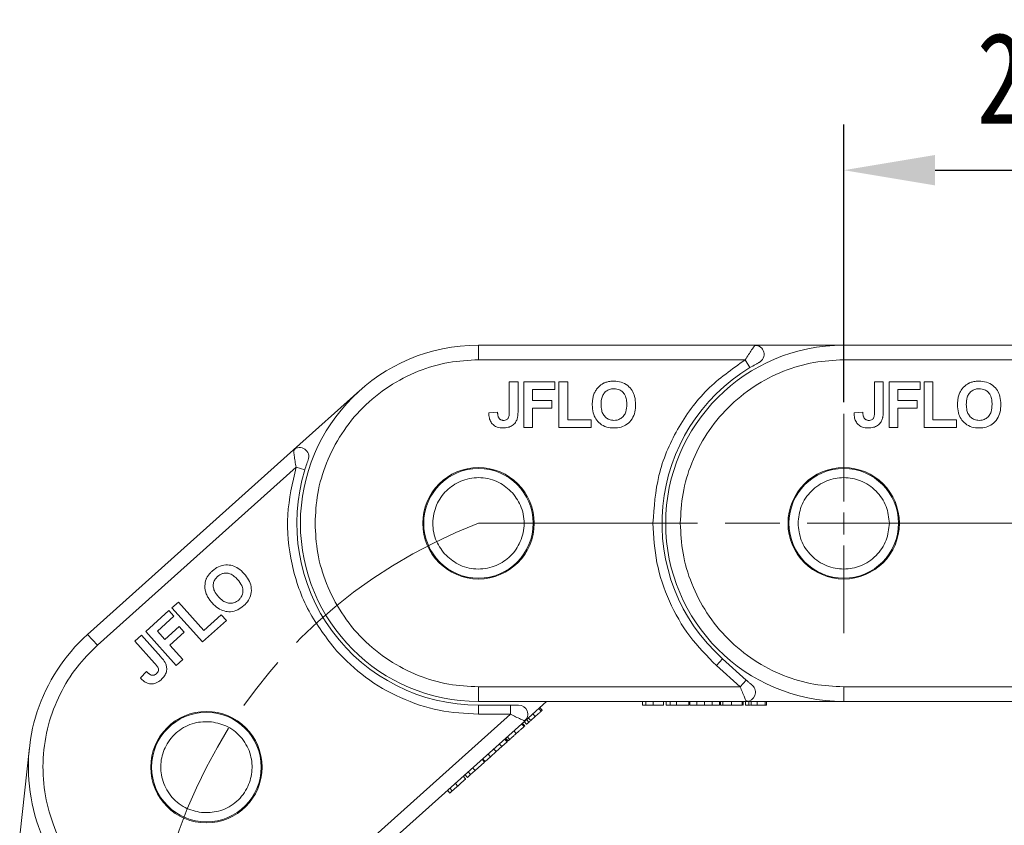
# Model space of a CAD drawing. Header units: millimetres. Extents: x 3455 to 3957, y 2 to 354.
# Tile 12 of 33: x 3630 to 3684, y 210 to 254. Entities that reach past the tile are written whole.
import ezdxf

# ---------------------------------------------------------------- set-up
doc = ezdxf.new("R2010")
doc.units = ezdxf.units.MM
doc.linetypes.add('ACAD_ISO08W100', pattern=[36, 24, -3, 6, -3])
doc.linetypes.add('CENTER', pattern=[0.6, 0.375, -0.075, 0.075, -0.075])
doc.layers.add('中心线', color=1, linetype='CENTER', lineweight=25)
doc.styles.get("Standard").update_dxf_attribs({"font": '仿宋_GB2312.ttf', "width": 0.8})
doc.dimstyles.new('ISO-15', dxfattribs={"dimtxt": 5, "dimasz": 5, "dimexe": 2.5, "dimexo": 0.625, "dimgap": 2.5, "dimtad": 1, "dimdsep": 46, "dimtxsty": 'Standard', "dimcen": 2.5, "dimadec": 0, "dimazin": 0, "dimtfac": 1, "dimtmove": 0, "dimatfit": 3, "dimfxl": 0, "dimarcsym": 0})

# ---------------------------------------------------------------- blocks, each defined once
blk = doc.blocks.new('*D390')
at = {"color": 0, "lineweight": -2}
for p, q in [((3675.525, 232.775), (3675.525, 247.972)), ((3695.525, 232.775), (3695.525, 247.972)), ((3680.525, 245.472), (3690.525, 245.472))]:
    blk.add_line(p, q, dxfattribs=at)
at = {"color": 0, "lineweight": 9}
for points in [[(3680.525, 246.305), (3680.525, 244.639), (3675.525, 245.472)], [(3690.525, 246.305), (3690.525, 244.639), (3695.525, 245.472)]]:
    blk.add_solid(points, dxfattribs=at)
at = {"layer": 'Defpoints', "color": 0, "lineweight": 9}
for p in [(3695.525, 245.472), (3675.525, 232.15), (3695.525, 232.15)]:
    blk.add_point(p, dxfattribs=at)
at = {"color": 0, "lineweight": 9, "insert": (3685.525, 250.472), "char_height": 5, "attachment_point": 5}
blk.add_mtext('20', dxfattribs=at)

msp = doc.modelspace()

# ---------------------------------------------------------------- linework, layer by layer
at = {"color": 7, "linetype": 'Continuous', "lineweight": 15}
for p, q in [((3655.525, 235.895), (3655.525, 235.095)), ((3670.663, 235.895), (3655.525, 235.895)), ((3675.525, 235.895), (3670.663, 235.895)), ((3675.525, 235.895), (3675.525, 235.095)), ((3690.663, 235.895), (3675.525, 235.895)), ((3655.525, 235.095), (3670.131, 235.095)), ((3670.131, 235.095), (3670.389, 234.666)), ((3675.525, 235.095), (3690.131, 235.095)), ((3657.211, 232.277), (3657.211, 233.895)), ((3657.211, 233.895), (3657.692, 233.895)), ((3657.692, 233.895), (3657.692, 232.319)), ((3658.01, 231.395), (3658.01, 233.895)), ((3658.01, 233.895), (3659.709, 233.895)), ((3659.709, 233.478), (3658.491, 233.478)), ((3658.491, 233.478), (3658.491, 232.869)), ((3659.709, 233.895), (3659.709, 233.478)), ((3659.931, 231.395), (3659.931, 233.895)), ((3659.931, 233.895), (3660.412, 233.895)), ((3660.412, 233.895), (3660.412, 231.811)), ((3677.211, 232.277), (3677.211, 233.895)), ((3677.211, 233.895), (3677.692, 233.895)), ((3677.692, 233.895), (3677.692, 232.319)), ((3678.01, 233.895), (3679.709, 233.895)), ((3678.01, 231.395), (3678.01, 233.895)), ((3679.709, 233.478), (3678.491, 233.478)), ((3678.491, 233.478), (3678.491, 232.869)), ((3679.709, 233.895), (3679.709, 233.478)), ((3679.931, 231.395), (3679.931, 233.895)), ((3679.931, 233.895), (3680.412, 233.895)), ((3680.412, 233.895), (3680.412, 231.811)), ((3649.02, 233.407), (3645.398, 230.163)), ((3658.491, 232.869), (3659.548, 232.869)), ((3658.491, 232.452), (3658.491, 231.395)), ((3659.548, 232.452), (3658.491, 232.452)), ((3659.548, 232.869), (3659.548, 232.452)), ((3678.491, 232.869), (3679.548, 232.869)), ((3679.548, 232.452), (3678.491, 232.452)), ((3678.491, 232.452), (3678.491, 231.395)), ((3679.548, 232.869), (3679.548, 232.452)), ((3656.57, 232.228), (3656.089, 232.196)), ((3676.57, 232.228), (3676.089, 232.196)), ((3658.491, 231.395), (3658.01, 231.395)), ((3661.694, 231.395), (3659.931, 231.395)), ((3660.412, 231.811), (3661.694, 231.811)), ((3661.694, 231.811), (3661.694, 231.395)), ((3678.491, 231.395), (3678.01, 231.395)), ((3681.694, 231.395), (3679.931, 231.395)), ((3680.412, 231.811), (3681.694, 231.811)), ((3681.694, 231.811), (3681.694, 231.395)), ((3645.398, 230.163), (3634.122, 220.064)), ((3634.656, 219.468), (3645.535, 229.212)), ((3645.535, 229.212), (3646.013, 229.066)), ((3638.738, 221.513), (3639.096, 221.834)), ((3639.096, 221.834), (3640.486, 220.282)), ((3637.307, 220.232), (3638.573, 221.365)), ((3638.851, 221.055), (3637.944, 220.242)), ((3638.573, 221.365), (3638.851, 221.055)), ((3640.406, 219.651), (3638.738, 221.513)), ((3640.486, 220.282), (3641.441, 221.138)), ((3641.441, 221.138), (3641.719, 220.827)), ((3641.719, 220.827), (3640.406, 219.651)), ((3634.122, 220.064), (3634.656, 219.468)), ((3636.712, 219.699), (3637.07, 220.019)), ((3637.07, 220.019), (3638.122, 218.845)), ((3638.975, 218.37), (3637.307, 220.232)), ((3637.944, 220.242), (3638.35, 219.789)), ((3638.35, 219.789), (3639.138, 220.494)), ((3639.416, 220.184), (3638.628, 219.478)), ((3639.138, 220.494), (3639.416, 220.184)), ((3637.792, 218.493), (3636.712, 219.699)), ((3638.628, 219.478), (3639.334, 218.69)), ((3639.334, 218.69), (3638.975, 218.37)), ((3668.553, 218.36), (3668.887, 218.733)), ((3669.855, 217.195), (3668.553, 218.36)), ((3670.188, 217.567), (3668.887, 218.733)), ((3637.347, 218.03), (3637.01, 217.685)), ((3670.188, 217.567), (3669.855, 217.195)), ((3669.855, 217.195), (3655.525, 217.195)), ((3655.525, 216.395), (3655.525, 217.195)), ((3689.855, 217.195), (3675.525, 217.195)), ((3675.525, 216.395), (3675.525, 217.195)), ((3655.525, 216.395), (3670.19, 216.395)), ((3658.056, 215.322), (3659.253, 216.395)), ((3664.507, 216.195), (3664.507, 216.395)), ((3664.682, 216.195), (3664.682, 216.395)), ((3665.084, 216.195), (3665.084, 216.395)), ((3665.661, 216.395), (3665.661, 216.195)), ((3665.796, 216.195), (3665.796, 216.395)), ((3666.027, 216.195), (3666.027, 216.395)), ((3666.36, 216.195), (3666.36, 216.395)), ((3667.052, 216.195), (3667.052, 216.395)), ((3667.097, 216.195), (3667.097, 216.395)), ((3667.489, 216.195), (3667.489, 216.395)), ((3667.905, 216.395), (3667.905, 216.195)), ((3668.321, 216.195), (3668.321, 216.395)), ((3668.713, 216.195), (3668.713, 216.395)), ((3668.757, 216.195), (3668.757, 216.395)), ((3668.783, 216.195), (3668.783, 216.395)), ((3668.909, 216.395), (3668.909, 216.195)), ((3669.384, 216.195), (3669.384, 216.395)), ((3669.963, 216.195), (3669.963, 216.395)), ((3670.014, 216.195), (3670.014, 216.395)), ((3670.149, 216.395), (3670.149, 216.195)), ((3670.183, 216.41), (3670.314, 216.41)), ((3670.19, 216.395), (3675.525, 216.395)), ((3670.323, 216.195), (3670.323, 216.395)), ((3670.456, 216.195), (3670.456, 216.395)), ((3670.79, 216.195), (3670.79, 216.395)), ((3671.225, 216.195), (3671.225, 216.395)), ((3671.302, 216.195), (3671.302, 216.395)), ((3675.525, 216.395), (3690.19, 216.395)), ((3657.272, 215.695), (3646.598, 206.134)), ((3655.525, 215.695), (3655.525, 216.195)), ((3657.272, 216.195), (3655.525, 216.195)), ((3657.272, 215.695), (3655.525, 215.695)), ((3657.272, 216.195), (3657.272, 215.695)), ((3658.636, 215.574), (3658.503, 215.722)), ((3658.961, 215.864), (3658.827, 216.013)), ((3659.018, 215.916), (3658.885, 216.065)), ((3665.796, 216.195), (3666.027, 216.195)), ((3666.027, 216.195), (3666.36, 216.195)), ((3666.36, 216.195), (3667.052, 216.195)), ((3667.097, 216.195), (3667.489, 216.195)), ((3667.489, 216.195), (3667.905, 216.195)), ((3667.905, 216.195), (3668.321, 216.195)), ((3668.321, 216.195), (3668.713, 216.195)), ((3668.757, 216.195), (3668.762, 216.195)), ((3669.999, 216.195), (3670.014, 216.195)), ((3670.456, 216.195), (3670.79, 216.195)), ((3647.132, 205.538), (3658.056, 215.322)), ((3658.02, 215.022), (3657.887, 215.171)), ((3658.058, 215.056), (3657.925, 215.205)), ((3658.025, 215.295), (3658.159, 215.146)), ((3658.041, 215.329), (3658.138, 215.417)), ((3658.289, 215.262), (3658.155, 215.411)), ((3658.388, 215.351), (3658.254, 215.5)), ((3658.388, 215.351), (3658.636, 215.574)), ((3657.589, 214.636), (3657.455, 214.785)), ((3658.047, 215.046), (3658.058, 215.056)), ((3656.797, 213.926), (3656.664, 214.075)), ((3656.797, 213.926), (3657.089, 214.188)), ((3657.089, 214.188), (3656.956, 214.337)), ((3657.122, 214.218), (3656.989, 214.367)), ((3657.141, 214.235), (3657.008, 214.384)), ((3657.102, 214.468), (3657.235, 214.319)), ((3657.122, 214.218), (3657.126, 214.221)), ((3630.936, 213.871), (3630.402, 209.038)), ((3656.178, 213.371), (3656.044, 213.52)), ((3656.178, 213.371), (3656.487, 213.649)), ((3656.354, 213.798), (3656.487, 213.649)), ((3656.487, 213.649), (3656.797, 213.926)), ((3655.337, 212.618), (3655.852, 213.08)), ((3655.852, 213.08), (3655.719, 213.229)), ((3655.886, 213.11), (3655.752, 213.259)), ((3655.886, 213.11), (3656.178, 213.371)), ((3655.088, 212.396), (3654.955, 212.545)), ((3655.088, 212.396), (3655.337, 212.618)), ((3655.337, 212.618), (3655.203, 212.767)), ((3654.386, 211.767), (3654.253, 211.916)), ((3654.683, 212.301), (3654.816, 212.152)), ((3654.916, 212.242), (3654.783, 212.391)), ((3654.916, 212.242), (3655.088, 212.396)), ((3653.957, 211.382), (3653.823, 211.531)), ((3654.087, 211.499), (3653.953, 211.648))]:
    msp.add_line(p, q, dxfattribs=at)
for centre, radius in [((3655.525, 226.145), 3.05), ((3655.525, 226.145), 3), ((3675.525, 226.145), 3.05), ((3675.525, 226.145), 3), ((3640.627, 212.801), 3.05), ((3640.627, 212.801), 3)]:
    msp.add_circle(centre, radius, dxfattribs=at)
for centre, radius, start, end in [((3655.525, 226.145), 9.75, 90, 270), ((3675.525, 226.145), 9.75, 90, 270), ((3670.663, 235.395), 0.5, 297.7279, 90), ((3675.525, 226.145), 9.95, 121.0787, 228.15), ((3645.732, 229.791), 0.5, 339.5779, 131.85), ((3655.525, 226.145), 9.95, 162.9287, 270), ((3640.627, 212.801), 9.75, 131.85, 311.85), ((3670.19, 216.895), 0.5, 270, 48.15), ((3657.722, 215.695), 0.5, 311.85, 90)]:
    msp.add_arc(centre, radius, start, end, dxfattribs=at)
for points, knots in [([(3670.131, 235.095), (3670.192, 235.191), (3670.314, 235.386), (3670.461, 235.605), (3670.558, 235.746), (3670.616, 235.828), (3670.655, 235.884), (3670.66, 235.891), (3670.663, 235.895)], [0, 0, 0, 0, 0.2479947, 0.4981508, 0.6300332, 0.7488149, 0.8771295, 1, 1, 1, 1]), ([(3670.795, 235.877), (3670.771, 235.88), (3670.729, 235.885), (3670.666, 235.868), (3670.638, 235.86)], [0, 0, 0, 0, 0.561032, 1, 1, 1, 1]), ([(3655.525, 235.095), (3654.979, 235.066), (3653.855, 235.006), (3652.187, 234.508), (3650.583, 233.682), (3649.152, 232.518), (3647.987, 231.087), (3647.162, 229.483), (3646.664, 227.815), (3646.604, 226.69), (3646.575, 226.145)], [0, 0, 0, 0, 0.116516, 0.2400113, 0.3686408, 0.5, 0.6313592, 0.7599887, 0.883484, 1, 1, 1, 1]), ([(3665.075, 226.145), (3665.139, 227.026), (3665.27, 228.818), (3666.335, 231.336), (3667.942, 233.547), (3669.409, 234.585), (3670.131, 235.095)], [0, 0, 0, 0, 0.245823, 0.5, 0.754177, 1, 1, 1, 1]), ([(3675.525, 235.095), (3674.979, 235.066), (3673.855, 235.006), (3672.187, 234.508), (3670.583, 233.682), (3669.152, 232.518), (3667.987, 231.087), (3667.162, 229.483), (3666.664, 227.815), (3666.604, 226.69), (3666.575, 226.145)], [0, 0, 0, 0, 0.116516, 0.2400113, 0.3686408, 0.5, 0.6313592, 0.7599887, 0.883484, 1, 1, 1, 1]), ([(3670.389, 234.666), (3670.49, 234.726), (3670.643, 234.816), (3670.808, 234.905), (3670.871, 234.939), (3670.892, 234.95), (3670.894, 234.951), (3670.896, 234.952)], [0, 0, 0, 0, 0.49837, 0.74785, 0.883326, 0.942509, 1, 1, 1, 1]), ([(3661.867, 233.265), (3661.897, 233.325), (3661.957, 233.445), (3662.116, 233.642), (3662.278, 233.768), (3662.398, 233.823), (3662.411, 233.829)], [0, 0, 0, 0, 0.2509, 0.502162, 0.946531, 1, 1, 1, 1]), ([(3662.236, 232.646), (3662.243, 232.782), (3662.254, 232.994), (3662.382, 233.257), (3662.547, 233.412), (3662.745, 233.498), (3662.88, 233.506), (3662.944, 233.51)], [0, 0, 0, 0, 0.319417, 0.499226, 0.680002, 0.847806, 1, 1, 1, 1]), ([(3662.411, 233.829), (3662.442, 233.841), (3662.504, 233.866), (3662.596, 233.89), (3662.684, 233.908), (3662.768, 233.919), (3662.853, 233.926), (3662.91, 233.926), (3662.938, 233.927)], [0, 0, 0, 0, 0.185429, 0.37219, 0.527708, 0.683877, 0.841678, 1, 1, 1, 1]), ([(3662.938, 233.927), (3663.073, 233.918), (3663.345, 233.9), (3663.701, 233.711), (3663.952, 233.425), (3664.105, 233.06), (3664.119, 232.791), (3664.127, 232.641)], [0, 0, 0, 0, 0.203933, 0.41017, 0.593215, 0.773531, 1, 1, 1, 1]), ([(3662.944, 233.51), (3663.046, 233.5), (3663.22, 233.484), (3663.425, 233.345), (3663.567, 233.156), (3663.637, 232.913), (3663.644, 232.736), (3663.647, 232.653)], [0, 0, 0, 0, 0.241919, 0.409044, 0.576174, 0.800887, 1, 1, 1, 1]), ([(3681.867, 233.265), (3681.897, 233.325), (3681.957, 233.445), (3682.116, 233.642), (3682.278, 233.768), (3682.398, 233.823), (3682.411, 233.829)], [0, 0, 0, 0, 0.2509, 0.502162, 0.946531, 1, 1, 1, 1]), ([(3682.236, 232.646), (3682.243, 232.782), (3682.254, 232.994), (3682.382, 233.257), (3682.547, 233.412), (3682.745, 233.498), (3682.88, 233.506), (3682.944, 233.51)], [0, 0, 0, 0, 0.319417, 0.499226, 0.680002, 0.847806, 1, 1, 1, 1]), ([(3682.411, 233.829), (3682.442, 233.841), (3682.504, 233.866), (3682.596, 233.89), (3682.684, 233.908), (3682.768, 233.919), (3682.853, 233.926), (3682.91, 233.926), (3682.938, 233.927)], [0, 0, 0, 0, 0.185429, 0.37219, 0.527708, 0.683877, 0.841678, 1, 1, 1, 1]), ([(3682.938, 233.927), (3683.073, 233.918), (3683.345, 233.9), (3683.701, 233.711), (3683.952, 233.425), (3684.105, 233.06), (3684.119, 232.791), (3684.127, 232.641)], [0, 0, 0, 0, 0.203933, 0.41017, 0.593215, 0.773531, 1, 1, 1, 1]), ([(3682.944, 233.51), (3683.046, 233.5), (3683.22, 233.484), (3683.425, 233.345), (3683.567, 233.156), (3683.637, 232.913), (3683.644, 232.736), (3683.647, 232.653)], [0, 0, 0, 0, 0.241919, 0.409044, 0.576174, 0.800887, 1, 1, 1, 1]), ([(3661.756, 232.63), (3661.756, 232.663), (3661.756, 232.73), (3661.764, 232.833), (3661.776, 232.94), (3661.797, 233.05), (3661.825, 233.159), (3661.853, 233.23), (3661.867, 233.265)], [0, 0, 0, 0, 0.15395, 0.308181, 0.478699, 0.649961, 0.824203, 1, 1, 1, 1]), ([(3681.756, 232.63), (3681.756, 232.663), (3681.756, 232.73), (3681.764, 232.833), (3681.776, 232.94), (3681.797, 233.05), (3681.825, 233.159), (3681.853, 233.23), (3681.867, 233.265)], [0, 0, 0, 0, 0.15395, 0.308181, 0.478699, 0.649961, 0.824203, 1, 1, 1, 1]), ([(3662.945, 231.363), (3662.81, 231.371), (3662.539, 231.389), (3662.184, 231.573), (3661.933, 231.854), (3661.779, 232.213), (3661.764, 232.481), (3661.756, 232.63)], [0, 0, 0, 0, 0.205416, 0.413489, 0.592452, 0.772931, 1, 1, 1, 1]), ([(3662.944, 231.779), (3662.853, 231.788), (3662.689, 231.803), (3662.486, 231.935), (3662.343, 232.107), (3662.25, 232.352), (3662.242, 232.537), (3662.236, 232.646)], [0, 0, 0, 0, 0.213943, 0.387352, 0.56015, 0.741367, 1, 1, 1, 1]), ([(3663.647, 232.653), (3663.639, 232.518), (3663.628, 232.303), (3663.498, 232.036), (3663.328, 231.875), (3663.132, 231.79), (3663.001, 231.782), (3662.944, 231.779)], [0, 0, 0, 0, 0.319264, 0.504624, 0.690858, 0.864593, 1, 1, 1, 1]), ([(3664.127, 232.641), (3664.121, 232.507), (3664.108, 232.237), (3663.954, 231.85), (3663.68, 231.559), (3663.325, 231.387), (3663.076, 231.371), (3662.945, 231.363)], [0, 0, 0, 0, 0.204609, 0.411109, 0.621842, 0.801311, 1, 1, 1, 1]), ([(3682.945, 231.363), (3682.81, 231.371), (3682.539, 231.389), (3682.184, 231.573), (3681.933, 231.854), (3681.779, 232.213), (3681.764, 232.481), (3681.756, 232.63)], [0, 0, 0, 0, 0.205416, 0.413489, 0.592452, 0.772931, 1, 1, 1, 1]), ([(3682.944, 231.779), (3682.853, 231.788), (3682.689, 231.803), (3682.486, 231.935), (3682.343, 232.107), (3682.25, 232.352), (3682.242, 232.537), (3682.236, 232.646)], [0, 0, 0, 0, 0.213943, 0.387352, 0.56015, 0.741367, 1, 1, 1, 1]), ([(3683.647, 232.653), (3683.639, 232.518), (3683.628, 232.303), (3683.498, 232.036), (3683.328, 231.875), (3683.132, 231.79), (3683.001, 231.782), (3682.944, 231.779)], [0, 0, 0, 0, 0.319264, 0.504624, 0.690858, 0.864593, 1, 1, 1, 1]), ([(3684.127, 232.641), (3684.121, 232.507), (3684.108, 232.237), (3683.954, 231.85), (3683.68, 231.559), (3683.325, 231.387), (3683.076, 231.371), (3682.945, 231.363)], [0, 0, 0, 0, 0.204609, 0.411109, 0.621842, 0.801311, 1, 1, 1, 1]), ([(3656.861, 231.363), (3656.757, 231.369), (3656.579, 231.381), (3656.353, 231.5), (3656.197, 231.675), (3656.103, 231.917), (3656.094, 232.099), (3656.089, 232.196)], [0, 0, 0, 0, 0.24093, 0.409491, 0.578642, 0.775105, 1, 1, 1, 1]), ([(3656.635, 231.917), (3656.625, 231.937), (3656.605, 231.977), (3656.59, 232.035), (3656.582, 232.088), (3656.576, 232.134), (3656.572, 232.181), (3656.571, 232.212), (3656.57, 232.228)], [0, 0, 0, 0, 0.205288, 0.416473, 0.561717, 0.70725, 0.853541, 1, 1, 1, 1]), ([(3656.892, 231.779), (3656.872, 231.78), (3656.831, 231.781), (3656.776, 231.797), (3656.73, 231.819), (3656.693, 231.845), (3656.661, 231.878), (3656.644, 231.904), (3656.635, 231.917)], [0, 0, 0, 0, 0.199415, 0.404779, 0.549305, 0.697938, 0.847272, 1, 1, 1, 1]), ([(3657.637, 231.843), (3657.61, 231.781), (3657.55, 231.644), (3657.38, 231.484), (3657.14, 231.377), (3656.962, 231.368), (3656.861, 231.363)], [0, 0, 0, 0, 0.206429, 0.456722, 0.693973, 1, 1, 1, 1]), ([(3657.211, 232.277), (3657.209, 232.215), (3657.206, 232.091), (3657.183, 231.937), (3657.115, 231.842), (3657.037, 231.796), (3656.959, 231.781), (3656.907, 231.78), (3656.892, 231.779)], [0, 0, 0, 0, 0.272224, 0.546623, 0.659126, 0.771081, 0.934792, 1, 1, 1, 1]), ([(3657.692, 232.319), (3657.691, 232.285), (3657.691, 232.219), (3657.686, 232.129), (3657.679, 232.049), (3657.669, 231.98), (3657.658, 231.911), (3657.644, 231.866), (3657.637, 231.843)], [0, 0, 0, 0, 0.20827, 0.416707, 0.561481, 0.706573, 0.852825, 1, 1, 1, 1]), ([(3676.861, 231.363), (3676.757, 231.369), (3676.579, 231.381), (3676.353, 231.5), (3676.197, 231.675), (3676.103, 231.917), (3676.094, 232.099), (3676.089, 232.196)], [0, 0, 0, 0, 0.24093, 0.409491, 0.578642, 0.775105, 1, 1, 1, 1]), ([(3676.635, 231.917), (3676.625, 231.937), (3676.605, 231.977), (3676.59, 232.035), (3676.582, 232.088), (3676.576, 232.134), (3676.572, 232.181), (3676.571, 232.212), (3676.57, 232.228)], [0, 0, 0, 0, 0.205288, 0.416473, 0.561717, 0.70725, 0.853541, 1, 1, 1, 1]), ([(3676.892, 231.779), (3676.872, 231.78), (3676.831, 231.781), (3676.776, 231.797), (3676.73, 231.819), (3676.693, 231.845), (3676.661, 231.878), (3676.644, 231.904), (3676.635, 231.917)], [0, 0, 0, 0, 0.199415, 0.404779, 0.549305, 0.697938, 0.847272, 1, 1, 1, 1]), ([(3677.637, 231.843), (3677.61, 231.781), (3677.55, 231.644), (3677.38, 231.484), (3677.14, 231.377), (3676.962, 231.368), (3676.861, 231.363)], [0, 0, 0, 0, 0.206429, 0.456722, 0.693973, 1, 1, 1, 1]), ([(3677.211, 232.277), (3677.209, 232.215), (3677.206, 232.091), (3677.183, 231.937), (3677.115, 231.842), (3677.037, 231.796), (3676.959, 231.781), (3676.907, 231.78), (3676.892, 231.779)], [0, 0, 0, 0, 0.272224, 0.546623, 0.659126, 0.771081, 0.934792, 1, 1, 1, 1]), ([(3677.692, 232.319), (3677.691, 232.285), (3677.691, 232.219), (3677.686, 232.129), (3677.679, 232.049), (3677.669, 231.98), (3677.658, 231.911), (3677.644, 231.866), (3677.637, 231.843)], [0, 0, 0, 0, 0.20827, 0.416707, 0.561481, 0.706573, 0.852825, 1, 1, 1, 1]), ([(3645.508, 230.238), (3645.488, 230.225), (3645.453, 230.2), (3645.418, 230.145), (3645.403, 230.121)], [0, 0, 0, 0, 0.561032, 1, 1, 1, 1]), ([(3645.535, 229.212), (3645.516, 229.325), (3645.478, 229.552), (3645.441, 229.813), (3645.419, 229.982), (3645.407, 230.083), (3645.4, 230.15), (3645.399, 230.159), (3645.398, 230.163)], [0, 0, 0, 0, 0.2479947, 0.4981508, 0.6300332, 0.7488149, 0.8771295, 1, 1, 1, 1]), ([(3647.741, 219.173), (3647.201, 219.872), (3646.103, 221.294), (3645.216, 223.88), (3644.937, 226.6), (3645.338, 228.351), (3645.535, 229.212)], [0, 0, 0, 0, 0.245823, 0.5, 0.754177, 1, 1, 1, 1]), ([(3646.013, 229.066), (3646.049, 229.178), (3646.103, 229.347), (3646.166, 229.523), (3646.191, 229.591), (3646.199, 229.613), (3646.2, 229.615), (3646.2, 229.617)], [0, 0, 0, 0, 0.49837, 0.74785, 0.883326, 0.942509, 1, 1, 1, 1]), ([(3653.663, 224.477), (3653.478, 224.733), (3653.193, 225.129), (3653.036, 225.771), (3653.011, 226.283), (3653.091, 226.79), (3653.324, 227.404), (3653.817, 228.052), (3654.515, 228.471), (3655.15, 228.635), (3655.664, 228.658), (3656.169, 228.578), (3656.79, 228.351), (3657.152, 228.024), (3657.387, 227.813)], [0, 0, 0, 0, 0.119721, 0.184895, 0.25, 0.315174, 0.380279, 0.5, 0.619721, 0.684895, 0.75, 0.815174, 0.880279, 1, 1, 1, 1]), ([(3673.025, 226.145), (3673.059, 226.459), (3673.11, 226.944), (3673.422, 227.527), (3673.745, 227.925), (3674.143, 228.25), (3674.725, 228.551), (3675.525, 228.705), (3676.325, 228.551), (3676.907, 228.249), (3677.305, 227.924), (3677.628, 227.527), (3677.94, 226.944), (3677.991, 226.459), (3678.025, 226.145)], [0, 0, 0, 0, 0.119721, 0.184895, 0.25, 0.315174, 0.380279, 0.5, 0.619721, 0.684895, 0.75, 0.815174, 0.880279, 1, 1, 1, 1]), ([(3657.387, 227.813), (3657.572, 227.556), (3657.857, 227.16), (3658.014, 226.518), (3658.038, 226.006), (3657.959, 225.499), (3657.726, 224.886), (3657.233, 224.237), (3656.535, 223.819), (3655.899, 223.654), (3655.386, 223.631), (3654.881, 223.712), (3654.26, 223.938), (3653.897, 224.265), (3653.663, 224.477)], [0, 0, 0, 0, 0.119721, 0.184895, 0.25, 0.315174, 0.380279, 0.5, 0.619721, 0.684895, 0.75, 0.815174, 0.880279, 1, 1, 1, 1]), ([(3646.575, 226.145), (3646.604, 225.599), (3646.664, 224.474), (3647.162, 222.806), (3647.987, 221.202), (3649.152, 219.771), (3650.583, 218.607), (3652.187, 217.781), (3653.855, 217.283), (3654.979, 217.224), (3655.525, 217.195)], [0, 0, 0, 0, 0.116516, 0.240011, 0.368641, 0.5, 0.631359, 0.759989, 0.883484, 1, 1, 1, 1]), ([(3668.553, 218.36), (3668.043, 218.876), (3667.01, 219.918), (3665.921, 221.854), (3665.206, 223.956), (3665.118, 225.421), (3665.075, 226.145)], [0, 0, 0, 0, 0.247221, 0.5, 0.752779, 1, 1, 1, 1]), ([(3666.575, 226.145), (3666.604, 225.599), (3666.664, 224.474), (3667.162, 222.806), (3667.987, 221.202), (3669.152, 219.771), (3670.583, 218.607), (3672.187, 217.781), (3673.855, 217.283), (3674.979, 217.224), (3675.525, 217.195)], [0, 0, 0, 0, 0.116516, 0.240011, 0.368641, 0.5, 0.631359, 0.759989, 0.883484, 1, 1, 1, 1]), ([(3678.025, 226.145), (3677.991, 225.83), (3677.94, 225.345), (3677.628, 224.762), (3677.305, 224.365), (3676.907, 224.04), (3676.325, 223.738), (3675.525, 223.584), (3674.725, 223.738), (3674.142, 224.04), (3673.745, 224.365), (3673.422, 224.762), (3673.11, 225.345), (3673.059, 225.83), (3673.025, 226.145)], [0, 0, 0, 0, 0.119721, 0.184895, 0.25, 0.315174, 0.380279, 0.5, 0.619721, 0.684895, 0.75, 0.815174, 0.880279, 1, 1, 1, 1]), ([(3640.957, 223.544), (3641.063, 223.627), (3641.278, 223.795), (3641.669, 223.892), (3642.047, 223.847), (3642.404, 223.676), (3642.595, 223.486), (3642.701, 223.38)], [0, 0, 0, 0, 0.203933, 0.41017, 0.593215, 0.773531, 1, 1, 1, 1]), ([(3640.63, 223.119), (3640.645, 223.149), (3640.674, 223.209), (3640.727, 223.288), (3640.78, 223.36), (3640.836, 223.424), (3640.894, 223.486), (3640.936, 223.524), (3640.957, 223.544)], [0, 0, 0, 0, 0.185429, 0.37219, 0.527708, 0.683877, 0.841678, 1, 1, 1, 1]), ([(3641.289, 222.122), (3641.203, 222.227), (3641.07, 222.393), (3640.99, 222.674), (3641.009, 222.899), (3641.099, 223.096), (3641.194, 223.192), (3641.239, 223.237)], [0, 0, 0, 0, 0.319417, 0.499226, 0.680002, 0.847806, 1, 1, 1, 1]), ([(3641.239, 223.237), (3641.322, 223.298), (3641.462, 223.402), (3641.707, 223.435), (3641.94, 223.389), (3642.154, 223.255), (3642.277, 223.128), (3642.335, 223.068)], [0, 0, 0, 0, 0.241919, 0.409044, 0.576174, 0.800887, 1, 1, 1, 1]), ([(3642.701, 223.38), (3642.785, 223.275), (3642.955, 223.065), (3643.099, 222.674), (3643.089, 222.275), (3642.939, 221.91), (3642.765, 221.732), (3642.673, 221.638)], [0, 0, 0, 0, 0.204609, 0.411109, 0.621842, 0.801311, 1, 1, 1, 1]), ([(3640.601, 222.336), (3640.583, 222.401), (3640.548, 222.53), (3640.535, 222.783), (3640.571, 222.985), (3640.624, 223.106), (3640.63, 223.119)], [0, 0, 0, 0, 0.2509, 0.502162, 0.946531, 1, 1, 1, 1]), ([(3642.335, 223.068), (3642.42, 222.962), (3642.554, 222.795), (3642.636, 222.509), (3642.616, 222.276), (3642.527, 222.081), (3642.435, 221.989), (3642.394, 221.948)], [0, 0, 0, 0, 0.319264, 0.504624, 0.690858, 0.864593, 1, 1, 1, 1]), ([(3640.942, 221.789), (3640.92, 221.814), (3640.875, 221.864), (3640.812, 221.946), (3640.75, 222.033), (3640.692, 222.129), (3640.64, 222.229), (3640.614, 222.301), (3640.601, 222.336)], [0, 0, 0, 0, 0.15395, 0.308181, 0.478699, 0.649961, 0.824203, 1, 1, 1, 1]), ([(3642.673, 221.638), (3642.567, 221.555), (3642.353, 221.387), (3641.965, 221.287), (3641.591, 221.329), (3641.237, 221.494), (3641.047, 221.683), (3640.942, 221.789)], [0, 0, 0, 0, 0.205416, 0.413489, 0.592452, 0.772931, 1, 1, 1, 1]), ([(3642.394, 221.948), (3642.321, 221.894), (3642.188, 221.796), (3641.949, 221.758), (3641.728, 221.792), (3641.495, 221.912), (3641.365, 222.044), (3641.289, 222.122)], [0, 0, 0, 0, 0.213943, 0.387352, 0.56015, 0.741367, 1, 1, 1, 1]), ([(3634.656, 219.468), (3634.269, 219.082), (3633.471, 218.287), (3632.561, 216.803), (3631.917, 215.118), (3631.627, 213.296), (3631.715, 211.454), (3632.17, 209.708), (3632.912, 208.133), (3633.618, 207.256), (3633.96, 206.83)], [0, 0, 0, 0, 0.116516, 0.240011, 0.368641, 0.5, 0.631359, 0.759989, 0.883484, 1, 1, 1, 1]), ([(3655.525, 215.695), (3654.801, 215.738), (3653.337, 215.826), (3651.234, 216.541), (3649.298, 217.63), (3648.256, 218.662), (3647.741, 219.173)], [0, 0, 0, 0, 0.247221, 0.5, 0.752779, 1, 1, 1, 1]), ([(3637.792, 218.493), (3637.832, 218.446), (3637.912, 218.352), (3637.998, 218.222), (3638.01, 218.106), (3637.983, 218.02), (3637.935, 217.956), (3637.897, 217.921), (3637.886, 217.91)], [0, 0, 0, 0, 0.272224, 0.546623, 0.659126, 0.771081, 0.934792, 1, 1, 1, 1]), ([(3638.122, 218.845), (3638.144, 218.82), (3638.188, 218.77), (3638.245, 218.701), (3638.292, 218.637), (3638.331, 218.578), (3638.368, 218.519), (3638.388, 218.476), (3638.398, 218.455)], [0, 0, 0, 0, 0.20827, 0.416707, 0.561481, 0.706573, 0.852825, 1, 1, 1, 1]), ([(3638.398, 218.455), (3638.42, 218.391), (3638.467, 218.249), (3638.446, 218.016), (3638.339, 217.776), (3638.212, 217.65), (3638.141, 217.579)], [0, 0, 0, 0, 0.206429, 0.456722, 0.693973, 1, 1, 1, 1]), ([(3637.603, 217.841), (3637.582, 217.849), (3637.541, 217.866), (3637.491, 217.9), (3637.449, 217.934), (3637.414, 217.964), (3637.38, 217.996), (3637.358, 218.018), (3637.347, 218.03)], [0, 0, 0, 0, 0.205288, 0.416473, 0.561717, 0.70725, 0.853541, 1, 1, 1, 1]), ([(3637.886, 217.91), (3637.871, 217.897), (3637.839, 217.871), (3637.788, 217.846), (3637.739, 217.831), (3637.694, 217.827), (3637.648, 217.83), (3637.618, 217.837), (3637.603, 217.841)], [0, 0, 0, 0, 0.199415, 0.404779, 0.549305, 0.697938, 0.847272, 1, 1, 1, 1]), ([(3638.141, 217.579), (3638.059, 217.515), (3637.918, 217.405), (3637.671, 217.343), (3637.438, 217.369), (3637.206, 217.487), (3637.078, 217.616), (3637.01, 217.685)], [0, 0, 0, 0, 0.24093, 0.409491, 0.578642, 0.775105, 1, 1, 1, 1]), ([(3670.523, 217.267), (3670.522, 217.268), (3670.519, 217.27), (3670.5, 217.288), (3670.469, 217.316), (3670.408, 217.37), (3670.313, 217.456), (3670.23, 217.53), (3670.188, 217.567)], [0, 0, 0, 0, 0.09517, 0.195508, 0.310112, 0.437792, 0.718545, 1, 1, 1, 1]), ([(3670.183, 216.41), (3670.178, 216.422), (3670.167, 216.447), (3670.135, 216.523), (3670.078, 216.661), (3669.983, 216.888), (3669.896, 217.095), (3669.855, 217.195)], [0, 0, 0, 0, 0.132525, 0.273162, 0.419796, 0.718424, 1, 1, 1, 1]), ([(3670.19, 216.395), (3670.189, 216.395), (3670.189, 216.395), (3670.183, 216.409), (3670.183, 216.41)], [0, 0, 0, 0, 0.9791059, 1, 1, 1, 1]), ([(3657.722, 216.195), (3657.72, 216.195), (3657.717, 216.195), (3657.691, 216.195), (3657.649, 216.195), (3657.568, 216.195), (3657.439, 216.195), (3657.328, 216.195), (3657.272, 216.195)], [0, 0, 0, 0, 0.09517, 0.195508, 0.310112, 0.437792, 0.718545, 1, 1, 1, 1]), ([(3658.041, 215.329), (3658.029, 215.335), (3658.004, 215.346), (3657.93, 215.382), (3657.795, 215.446), (3657.572, 215.552), (3657.37, 215.648), (3657.272, 215.695)], [0, 0, 0, 0, 0.132525, 0.273162, 0.419796, 0.718424, 1, 1, 1, 1]), ([(3658.636, 215.574), (3658.67, 215.604), (3658.733, 215.66), (3658.844, 215.76), (3658.921, 215.829), (3658.961, 215.864)], [0, 0, 0, 0, 0.367019, 0.679786, 1, 1, 1, 1]), ([(3658.889, 215.8), (3658.907, 215.816), (3658.945, 215.85), (3658.976, 215.878), (3658.998, 215.897), (3659.01, 215.909), (3659.017, 215.915), (3659.018, 215.915), (3659.018, 215.916)], [0, 0, 0, 0, 0.171443, 0.347826, 0.508794, 0.670915, 0.83526, 1, 1, 1, 1]), ([(3664.507, 216.195), (3664.509, 216.195), (3664.511, 216.195), (3664.528, 216.195), (3664.555, 216.195), (3664.583, 216.195), (3664.622, 216.195), (3664.662, 216.195), (3664.682, 216.195)], [0, 0, 0, 0, 0.2383707, 0.4778187, 0.6052177, 0.7333115, 0.865299, 1, 1, 1, 1]), ([(3664.682, 216.195), (3664.702, 216.195), (3664.743, 216.195), (3664.819, 216.195), (3664.902, 216.195), (3664.974, 216.195), (3665.036, 216.195), (3665.068, 216.195), (3665.084, 216.195)], [0, 0, 0, 0, 0.2065585, 0.420423, 0.6036233, 0.7939578, 0.8966075, 1, 1, 1, 1]), ([(3665.084, 216.195), (3665.153, 216.195), (3665.283, 216.195), (3665.437, 216.195), (3665.564, 216.195), (3665.65, 216.195), (3665.657, 216.195), (3665.661, 216.195)], [0, 0, 0, 0, 0.154712, 0.295547, 0.420761, 0.630514, 1, 1, 1, 1]), ([(3668.783, 216.195), (3668.784, 216.195), (3668.785, 216.195), (3668.795, 216.195), (3668.808, 216.195), (3668.829, 216.195), (3668.86, 216.195), (3668.893, 216.195), (3668.909, 216.195)], [0, 0, 0, 0, 0.164091, 0.329194, 0.461325, 0.594454, 0.795732, 1, 1, 1, 1]), ([(3668.909, 216.195), (3668.928, 216.195), (3668.968, 216.195), (3669.039, 216.195), (3669.117, 216.195), (3669.2, 216.195), (3669.29, 216.195), (3669.352, 216.195), (3669.384, 216.195)], [0, 0, 0, 0, 0.177376, 0.35832, 0.511584, 0.66939, 0.832541, 1, 1, 1, 1]), ([(3669.384, 216.195), (3669.452, 216.195), (3669.576, 216.195), (3669.734, 216.195), (3669.852, 216.195), (3669.933, 216.195), (3669.953, 216.195), (3669.963, 216.195)], [0, 0, 0, 0, 0.219903, 0.401483, 0.582484, 0.790929, 1, 1, 1, 1]), ([(3670.149, 216.195), (3670.15, 216.195), (3670.152, 216.195), (3670.17, 216.195), (3670.196, 216.195), (3670.225, 216.195), (3670.264, 216.195), (3670.303, 216.195), (3670.323, 216.195)], [0, 0, 0, 0, 0.239045, 0.479189, 0.606249, 0.73402, 0.865685, 1, 1, 1, 1]), ([(3670.323, 216.195), (3670.342, 216.195), (3670.369, 216.195), (3670.405, 216.195), (3670.414, 216.195)], [0, 0, 0, 0, 0.731068, 1, 1, 1, 1]), ([(3670.79, 216.195), (3670.835, 216.195), (3670.92, 216.195), (3671.068, 216.195), (3671.173, 216.195), (3671.225, 216.195)], [0, 0, 0, 0, 0.367019, 0.679786, 1, 1, 1, 1]), ([(3671.129, 216.195), (3671.154, 216.195), (3671.204, 216.195), (3671.247, 216.195), (3671.275, 216.195), (3671.292, 216.195), (3671.301, 216.195), (3671.302, 216.195), (3671.302, 216.195)], [0, 0, 0, 0, 0.171443, 0.347826, 0.508794, 0.670915, 0.83526, 1, 1, 1, 1]), ([(3640.353, 210.316), (3640.044, 210.384), (3639.567, 210.489), (3639.022, 210.862), (3638.663, 211.227), (3638.383, 211.658), (3638.148, 212.27), (3638.082, 213.082), (3638.323, 213.86), (3638.687, 214.406), (3639.054, 214.766), (3639.484, 215.043), (3640.097, 215.289), (3640.585, 215.287), (3640.901, 215.286)], [0, 0, 0, 0, 0.119721, 0.184895, 0.25, 0.315174, 0.380279, 0.5, 0.619721, 0.684895, 0.75, 0.815174, 0.880279, 1, 1, 1, 1]), ([(3640.901, 215.286), (3641.21, 215.218), (3641.687, 215.113), (3642.232, 214.74), (3642.592, 214.375), (3642.871, 213.944), (3643.107, 213.332), (3643.172, 212.52), (3642.931, 211.742), (3642.568, 211.196), (3642.201, 210.836), (3641.77, 210.559), (3641.157, 210.313), (3640.669, 210.315), (3640.353, 210.316)], [0, 0, 0, 0, 0.119721, 0.184895, 0.25, 0.315174, 0.380279, 0.5, 0.619721, 0.684895, 0.75, 0.815174, 0.880279, 1, 1, 1, 1]), ([(3658.056, 215.322), (3658.055, 215.322), (3658.055, 215.322), (3658.041, 215.329), (3658.041, 215.329)], [0, 0, 0, 0, 0.979106, 1, 1, 1, 1]), ([(3658.159, 215.146), (3658.159, 215.147), (3658.161, 215.148), (3658.174, 215.16), (3658.194, 215.177), (3658.215, 215.197), (3658.244, 215.223), (3658.274, 215.249), (3658.289, 215.262)], [0, 0, 0, 0, 0.239045, 0.479189, 0.606249, 0.73402, 0.865685, 1, 1, 1, 1]), ([(3658.289, 215.262), (3658.303, 215.275), (3658.323, 215.293), (3658.349, 215.317), (3658.356, 215.323)], [0, 0, 0, 0, 0.731068, 1, 1, 1, 1]), ([(3657.235, 214.319), (3657.25, 214.332), (3657.279, 214.358), (3657.332, 214.406), (3657.39, 214.458), (3657.452, 214.513), (3657.519, 214.573), (3657.565, 214.615), (3657.589, 214.636)], [0, 0, 0, 0, 0.177376, 0.35832, 0.511584, 0.66939, 0.832541, 1, 1, 1, 1]), ([(3657.589, 214.636), (3657.639, 214.681), (3657.732, 214.764), (3657.85, 214.87), (3657.937, 214.948), (3657.998, 215.002), (3658.013, 215.015), (3658.02, 215.022)], [0, 0, 0, 0, 0.219903, 0.401483, 0.582484, 0.790929, 1, 1, 1, 1]), ([(3657.141, 214.235), (3657.142, 214.235), (3657.143, 214.236), (3657.15, 214.242), (3657.16, 214.251), (3657.176, 214.266), (3657.199, 214.286), (3657.223, 214.308), (3657.235, 214.319)], [0, 0, 0, 0, 0.164091, 0.329194, 0.461325, 0.594454, 0.795732, 1, 1, 1, 1]), ([(3654.386, 211.767), (3654.437, 211.813), (3654.534, 211.9), (3654.649, 212.003), (3654.743, 212.087), (3654.808, 212.145), (3654.813, 212.149), (3654.816, 212.152)], [0, 0, 0, 0, 0.154712, 0.295547, 0.420761, 0.630514, 1, 1, 1, 1]), ([(3653.957, 211.382), (3653.957, 211.383), (3653.959, 211.384), (3653.972, 211.396), (3653.992, 211.414), (3654.013, 211.433), (3654.042, 211.459), (3654.072, 211.485), (3654.087, 211.499)], [0, 0, 0, 0, 0.238371, 0.477819, 0.605218, 0.733311, 0.865299, 1, 1, 1, 1]), ([(3654.087, 211.499), (3654.102, 211.512), (3654.132, 211.539), (3654.188, 211.59), (3654.25, 211.645), (3654.304, 211.694), (3654.35, 211.735), (3654.374, 211.756), (3654.386, 211.767)], [0, 0, 0, 0, 0.206559, 0.420423, 0.603623, 0.793958, 0.896607, 1, 1, 1, 1])]:
    msp.add_open_spline(points, degree=3, knots=knots, dxfattribs=at)
at = {"layer": '中心线', "linetype": 'ACAD_ISO08W100', "lineweight": 13, "ltscale": 0.2}
msp.add_line((3675.525, 220.132), (3675.525, 232.15), dxfattribs=at)
at = {"layer": '中心线', "linetype": 'ACAD_ISO08W100', "lineweight": 13, "ltscale": 0.5}
msp.add_line((3655.525, 226.145), (3732.849, 226.145), dxfattribs=at)
msp.add_arc((3665.525, 199.991), 28, 110.925, 278.325, dxfattribs=at)

# ---------------------------------------------------------------- dimensions: what is measured, and where the dimension line sits
at = {"color": 5, "lineweight": 9}
dim = msp.add_linear_dim(base=(3695.525, 245.472), p1=(3675.525, 232.15), p2=(3695.525, 232.15), dimstyle='ISO-15', dxfattribs=at)
dim.commit()
dim.dimension.update_dxf_attribs({"geometry": '*D390', "text_midpoint": (3685.525, 250.472)})

doc.saveas('drawing.dxf')
